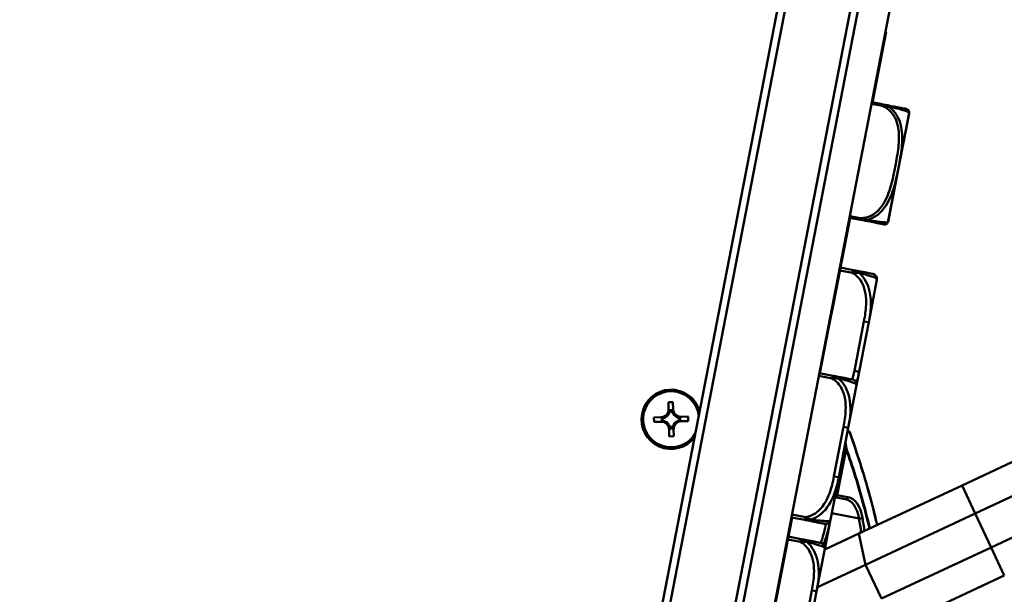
# Model space of a CAD drawing. Header units: inches. Extents: x 0.8 to 75.7, y -7.8 to 49.3.
# Tile 20 of 256: x 16.1 to 20, y 19.3 to 21.6. Entities that reach past the tile are written whole.
import ezdxf

# ---------------------------------------------------------------- set-up
doc = ezdxf.new("R2010")
doc.units = ezdxf.units.IN
doc.header["$MEASUREMENT"] = 0
for name, color, linetype, lineweight in [('Dimensions(ROSSANSI)', 7, 'Continuous', 25), ('Visible Edges(ROSSANSI)', 7, 'Continuous', 50), ('Visible Tangent Edges(ROSSANSI)', 7, 'Continuous', 50)]:
    doc.layers.add(name, color=color, linetype=linetype, lineweight=lineweight)
doc.styles.add('DEFAULT-ROSSANSI', font='arial.ttf')
doc.dimstyles.new('DEFAULT-ROSSANSI', dxfattribs={"dimtxt": 1, "dimasz": 0.098425, "dimexe": 0.125, "dimexo": 0.0625, "dimgap": 0.031496, "dimtad": 0, "dimtih": 1, "dimtoh": 1, "dimrnd": 1e-08, "dimzin": 0, "dimdsep": 46, "dimtxsty": 'DEFAULT-ROSSANSI', "dimcen": 0.09, "dimdle": 0.393701, "dimclrd": 7, "dimclre": 7, "dimclrt": 179, "dimadec": 0, "dimazin": 0, "dimtfac": 1, "dimtofl": 0, "dimtmove": 0, "dimatfit": 3, "dimfxl": 1, "dimtolj": 1, "dimtzin": 0, "dimlwd": 25, "dimlwe": 25, "dimarcsym": 0})

# ---------------------------------------------------------------- blocks, each defined once
blk = doc.blocks.new('*D7')
at = {"layer": 'Defpoints', "color": 0}
for p in [(19.9791, 26.1672), (2.7537, 7.6047), (15.8958, 5.062)]:
    blk.add_point(p, dxfattribs=at)
at = {"layer": 'Dimensions(ROSSANSI)', "color": 7, "lineweight": 25}
for p, q in [((19.9178, 26.1791), (6.7143, 28.7336)), ((6.8183, 28.6132), (4.9255, 18.8296)), ((2.7724, 7.7013), (4.6653, 17.4849)), ((15.8345, 5.0739), (2.631, 7.6284))]:
    blk.add_line(p, q, dxfattribs=at)
at = {"layer": 'Dimensions(ROSSANSI)', "color": 7}
for points in [[(6.8022, 28.6163), (6.8344, 28.6101), (6.837, 28.7099)], [(2.7563, 7.7044), (2.7885, 7.6982), (2.7537, 7.6047)]]:
    blk.add_solid(points, dxfattribs=at)
at = {"layer": 'Dimensions(ROSSANSI)', "color": 179, "lineweight": 25, "insert": (0.7831, 18.7981), "char_height": 1, "attachment_point": 1, "style": 'DEFAULT-ROSSANSI'}
blk.add_mtext('\\A1;21.50 [546.0]', dxfattribs=at)
blk = doc.blocks.new('*D9')
at = {"layer": 'Defpoints', "color": 0}
for p in [(21.4894, 26.325), (16.1888, 4.5732), (19.979, 2.9683)]:
    blk.add_point(p, dxfattribs=at)
at = {"layer": 'Dimensions(ROSSANSI)', "color": 7, "lineweight": 25}
for p, q in [((21.547, 26.3006), (28.7103, 23.2673)), ((28.5568, 23.2255), (24.5718, 13.8145)), ((20.0174, 3.0589), (24.0024, 12.4698)), ((16.2464, 4.5489), (20.0941, 2.9196))]:
    blk.add_line(p, q, dxfattribs=at)
at = {"layer": 'Dimensions(ROSSANSI)', "color": 7}
for points in [[(28.5417, 23.2319), (28.5719, 23.2191), (28.5952, 23.3161)], [(20.0022, 3.0653), (20.0325, 3.0525), (19.979, 2.9683)]]:
    blk.add_solid(points, dxfattribs=at)
at = {"layer": 'Dimensions(ROSSANSI)', "color": 179, "lineweight": 25, "insert": (20.2748, 13.7831), "char_height": 1, "attachment_point": 1, "style": 'DEFAULT-ROSSANSI'}
blk.add_mtext('\\A1;22.10 [561.3]', dxfattribs=at)
blk = doc.blocks.new('*D12')
at = {"layer": 'Defpoints', "color": 0}
for p in [(19.7898, 29.9942), (13.8515, 26.4502), (21.4107, 26.1392), (13.8515, 8.2874)]:
    blk.add_point(p, dxfattribs=at)
at = {"layer": 'Dimensions(ROSSANSI)', "color": 7, "lineweight": 25}
for p, q in [((13.8515, 26.5127), (13.8515, 30.9168)), ((21.4351, 26.1967), (22.6753, 29.1256))]:
    blk.add_line(p, q, dxfattribs=at)
for start, end in [(81.16585, 89.74941), (67.30059, 75.85919)]:
    blk.add_arc((13.8515, 8.2874), 22.5044, start, end, dxfattribs=at)
at = {"layer": 'Dimensions(ROSSANSI)', "color": 7}
for points in [[(13.9499, 30.7752), (13.95, 30.808), (13.8515, 30.7918)], [(22.5422, 29.0638), (22.5295, 29.0336), (22.6266, 29.0105)]]:
    blk.add_solid(points, dxfattribs=at)
at = {"layer": 'Dimensions(ROSSANSI)', "color": 179, "lineweight": 25, "insert": (17.3391, 30.8529), "char_height": 1, "attachment_point": 1, "style": 'DEFAULT-ROSSANSI'}
blk.add_mtext('\\A1;23°', dxfattribs=at)
blk = doc.blocks.new('*D13')
at = {"layer": 'Defpoints', "color": 0}
for p in [(13.8515, 26.4502), (16.2885, 4.7595), (15.014, 1.2385), (13.8515, -7.8366)]:
    blk.add_point(p, dxfattribs=at)
at = {"layer": 'Dimensions(ROSSANSI)', "color": 7, "lineweight": 25}
for p, q in [((13.8515, 26.3877), (13.8515, 1.1877)), ((16.2766, 4.6981), (15.5657, 1.0234))]:
    blk.add_line(p, q, dxfattribs=at)
for start, end in [(90, 91.37691), (79.66637, 89.38363)]:
    blk.add_arc((13.8515, -7.8366), 9.1493, start, end, dxfattribs=at)
at = {"layer": 'Dimensions(ROSSANSI)', "color": 7}
for points in [[(13.9498, 1.2958), (13.95, 1.3286), (13.8515, 1.3127)], [(15.4957, 1.1804), (15.4897, 1.1482), (15.5894, 1.1461)]]:
    blk.add_solid(points, dxfattribs=at)
at = {"layer": 'Dimensions(ROSSANSI)', "color": 179, "lineweight": 25, "insert": (11.7325, 1.7377), "char_height": 1, "attachment_point": 1, "style": 'DEFAULT-ROSSANSI'}
blk.add_mtext('\\A1;11°', dxfattribs=at)

msp = doc.modelspace()

# ---------------------------------------------------------------- linework, layer by layer
at = {"layer": 'Visible Edges(ROSSANSI)'}
for p, q in [((16.1658, 4.7832), (19.4609, 21.8144)), ((16.2885, 4.7595), (19.5836, 21.7906)), ((19.1271, 21.7631), (16.2236, 6.7564)), ((16.2588, 6.7801), (19.1508, 21.7279)), ((19.4041, 21.6789), (16.5121, 6.7311)), ((19.5317, 21.512), (19.4768, 21.2282)), ((19.5298, 21.5123), (19.5317, 21.512)), ((19.5102, 21.2217), (19.4749, 21.2286)), ((19.5404, 20.7515), (19.6239, 21.1829)), ((19.3871, 20.7643), (19.3216, 20.4259)), ((19.3851, 20.7647), (19.4204, 20.7579)), ((19.3998, 20.5541), (19.3483, 20.5641)), ((19.4622, 20.3443), (19.4953, 20.5156)), ((19.3214, 20.4248), (19.3024, 20.3267)), ((19.3194, 20.4252), (19.3214, 20.4248)), ((19.3195, 20.4257), (19.3215, 20.4254)), ((19.3196, 20.4263), (19.3216, 20.4259)), ((19.3196, 20.4258), (19.3215, 20.4254)), ((19.3024, 20.3267), (19.2996, 20.3122)), ((19.3004, 20.327), (19.3024, 20.3267)), ((19.4238, 20.1457), (19.4622, 20.3443)), ((19.2996, 20.3122), (19.2663, 20.1399)), ((19.2976, 20.3126), (19.2996, 20.3122)), ((19.3177, 20.1299), (19.2643, 20.1402)), ((19.4132, 20.0914), (19.4238, 20.1457)), ((19.3801, 19.9201), (19.4132, 20.0914)), ((18.6578, 20.0229), (18.6758, 20.0233)), ((18.6584, 19.9954), (18.6578, 20.0229)), ((18.6758, 20.0233), (18.6764, 19.9958)), ((18.6609, 19.9795), (18.6588, 19.9795)), ((18.6726, 19.9916), (18.6624, 19.9914)), ((18.6713, 19.99), (18.6638, 19.9898)), ((18.6768, 19.9799), (18.6746, 19.9798)), ((18.5997, 19.962), (18.6272, 19.9627)), ((18.6001, 19.944), (18.5997, 19.962)), ((18.6276, 19.9447), (18.6001, 19.944)), ((18.6314, 19.9589), (18.6316, 19.9487)), ((18.633, 19.9575), (18.6332, 19.9501)), ((18.6431, 19.963), (18.6432, 19.9609)), ((18.6435, 19.9472), (18.6435, 19.945)), ((18.6933, 19.9621), (18.6932, 19.9642)), ((18.6936, 19.9462), (18.6936, 19.9484)), ((18.7038, 19.9517), (18.7036, 19.9592)), ((18.7053, 19.9504), (18.7051, 19.9606)), ((18.7091, 19.9646), (18.7366, 19.9652)), ((18.7371, 19.9472), (18.7096, 19.9466)), ((18.7366, 19.9652), (18.7371, 19.9472)), ((18.66, 19.9294), (18.6621, 19.9294)), ((18.661, 19.8859), (18.6603, 19.9134)), ((18.6641, 19.9177), (18.6743, 19.9179)), ((18.6655, 19.9192), (18.6729, 19.9194)), ((18.6758, 19.9298), (18.678, 19.9298)), ((18.6783, 19.9139), (18.679, 19.8864)), ((19.3417, 19.7215), (19.3801, 19.9201)), ((19.8373, 19.6892), (20.3076, 19.909)), ((18.679, 19.8864), (18.661, 19.8859)), ((19.8902, 19.576), (20.3605, 19.7958)), ((19.3085, 19.5502), (19.3417, 19.7215)), ((19.8373, 19.6892), (19.4225, 19.4954)), ((19.9537, 19.4401), (20.424, 19.6599)), ((19.3263, 19.6419), (19.368, 19.6338)), ((19.8902, 19.576), (19.4498, 19.3702)), ((19.1541, 19.5601), (18.9927, 18.7261)), ((19.1521, 19.5604), (19.2055, 19.5501)), ((19.2865, 19.439), (19.3072, 19.546)), ((19.1907, 19.4732), (19.1392, 19.4831)), ((19.2855, 19.4314), (19.4225, 19.4954)), ((19.253, 19.2634), (19.2862, 19.4346)), ((19.9537, 19.4401), (19.5133, 19.2343)), ((19.2562, 19.2797), (19.4498, 19.3702)), ((20.0067, 19.3269), (19.5919, 19.133)), ((19.2146, 19.0647), (19.253, 19.2634))]:
    msp.add_line(p, q, dxfattribs=at)
for centre, radius, start, end in [((19.5949, 21.1885), 0.0295, 349.05, 354.922), ((19.5008, 21.1969), 0.124, 354.922, 355.5157), ((19.421, 20.7844), 0.124, 342.5796, 343.178), ((19.5115, 20.7571), 0.0295, 343.178, 349.05), ((19.476, 20.5193), 0.0197, 349.05, 79.05), ((19.3939, 20.0951), 0.0197, 349.05, 79.05), ((18.6684, 19.9546), 0.119, 15.1976, 322.9024), ((18.6684, 19.9546), 0.1125, 7.3316, 330.7684), ((18.6264, 19.9947), 0.032, 271.34, 1.34), ((18.6264, 19.9947), 0.0377, 303.2247, 329.4553), ((18.6264, 19.9947), 0.0377, 336.2976, 352.6617), ((18.7084, 19.9966), 0.0377, 190.0183, 206.3824), ((18.7084, 19.9966), 0.032, 181.34, 271.34), ((18.7084, 19.9966), 0.0377, 213.2247, 239.4553), ((18.6283, 19.9127), 0.032, 1.34, 91.34), ((18.6264, 19.9947), 0.0377, 280.0183, 296.3824), ((18.6283, 19.9127), 0.0377, 66.2976, 82.6617), ((18.6283, 19.9127), 0.0377, 33.2247, 59.4553), ((18.7103, 19.9146), 0.0377, 123.2247, 149.4553), ((18.7103, 19.9146), 0.032, 91.34, 181.34), ((18.7084, 19.9966), 0.0377, 246.2976, 262.6617), ((18.7103, 19.9146), 0.0377, 100.0183, 116.3824), ((18.6283, 19.9127), 0.0377, 10.0183, 26.3824), ((18.7103, 19.9146), 0.0377, 156.2976, 172.6617), ((19.3765, 19.8991), 0.01, 19.8373, 49.6816), ((19.2892, 19.554), 0.0197, 259.05, 349.05), ((19.2668, 19.4384), 0.0197, 349.05, 79.05)]:
    msp.add_arc(centre, radius, start, end, dxfattribs=at)
for centre, major_axis, start_param, end_param in [((18.6265, 19.9899), (-0.0008, 0.0362), 4.397645, 4.728932), ((18.7085, 19.9918), (0.0008, -0.0362), 4.695846, 5.027133), ((18.6312, 19.9948), (0.0362, 0.0008), 4.695846, 5.027133), ((18.6331, 19.9128), (-0.0362, -0.0008), 4.397645, 4.728932), ((18.7037, 19.9965), (0.0362, 0.0008), 4.397645, 4.728932), ((18.7056, 19.9145), (-0.0362, -0.0008), 4.695846, 5.027133), ((18.6282, 19.9174), (-0.0008, 0.0362), 4.695846, 5.027133), ((18.7102, 19.9193), (0.0008, -0.0362), 4.397645, 4.728932)]:
    msp.add_ellipse(centre, major_axis=major_axis, ratio=0.9914, start_param=start_param, end_param=end_param, dxfattribs=at)
for points, knots in [([(19.5969, 21.2049), (19.5919, 21.2059), (19.5793, 21.2083), (19.5489, 21.2142), (19.5232, 21.2192), (19.5102, 21.2217)], [1.4213505, 1.4213505, 1.4213505, 1.4213505, 1.5356898, 1.6365197, 1.7373496, 1.7373496, 1.7373496, 1.7373496]), ([(19.5969, 21.2049), (19.6035, 21.2037), (19.6073, 21.2029), (19.6127, 21.2019), (19.6131, 21.2018), (19.6133, 21.2018), (19.6134, 21.2018), (19.6134, 21.2018), (19.6134, 21.2018), (19.6134, 21.2018), (19.6134, 21.2018), (19.6134, 21.2018), (19.6134, 21.2018), (19.6134, 21.2017), (19.6134, 21.2017), (19.6134, 21.2017), (19.6134, 21.2017), (19.6134, 21.2017), (19.6134, 21.2017), (19.6134, 21.2017), (19.6134, 21.2017), (19.6135, 21.2017), (19.6135, 21.2017), (19.6135, 21.2017), (19.6136, 21.2017), (19.6146, 21.2015), (19.6156, 21.2012), (19.6177, 21.2002), (19.6188, 21.1995), (19.6209, 21.1977), (19.6219, 21.1965), (19.6233, 21.194), (19.6239, 21.1926), (19.6245, 21.1899), (19.6246, 21.1885), (19.6245, 21.1872)], [0, 0, 0, 0, 0.1519629, 0.1519629, 0.3610418, 0.3610418, 0.3775395, 0.3775395, 0.3857159, 0.3857159, 0.3918481, 0.3918481, 0.3924231, 0.3924231, 0.3926586, 0.3926586, 0.3928953, 0.3928953, 0.3929544, 0.3929544, 0.3930137, 0.3930137, 0.3931343, 0.3931343, 0.3936144, 0.3936144, 0.4012026, 0.4012026, 0.4109865, 0.4109865, 0.4223833, 0.4223833, 0.4333621, 0.4333621, 0.4435979, 0.4435979, 0.4435979, 0.4435979]), ([(19.4204, 20.7579), (19.4335, 20.7554), (19.4591, 20.7504), (19.4826, 20.7458), (19.4928, 20.7439), (19.4956, 20.7433)], [0.3257308, 0.3257308, 0.3257308, 0.3257308, 0.4265607, 0.5273906, 0.569963, 0.569963, 0.569963, 0.569963]), ([(19.5236, 20.7379), (19.5236, 20.7379), (19.5236, 20.7379), (19.5236, 20.7379), (19.5236, 20.7379), (19.5236, 20.7379), (19.5236, 20.7379), (19.5234, 20.738), (19.5232, 20.738), (19.5214, 20.7384), (19.5178, 20.739), (19.5022, 20.7421), (19.4991, 20.7427), (19.4956, 20.7433)], [0.004349, 0.004349, 0.004349, 0.004349, 0.0051733, 0.0051733, 0.0150688, 0.0150688, 0.0447555, 0.0447555, 0.1338216, 0.1338216, 0.4033989, 0.4033989, 0.4582392, 0.4582392, 0.4582392, 0.4582392]), ([(19.5394, 20.7473), (19.539, 20.746), (19.5383, 20.7447), (19.5367, 20.7423), (19.5356, 20.7413), (19.5333, 20.7395), (19.5319, 20.7388), (19.5292, 20.7379), (19.5277, 20.7377), (19.5255, 20.7377), (19.5248, 20.7377), (19.524, 20.7379), (19.5239, 20.7379), (19.5238, 20.7379), (19.5238, 20.7379), (19.5237, 20.7379), (19.5237, 20.7379), (19.5237, 20.7379), (19.5237, 20.7379), (19.5237, 20.7379), (19.5237, 20.7379), (19.5237, 20.7379), (19.5237, 20.7379), (19.5237, 20.7379), (19.5237, 20.7379), (19.5236, 20.7379), (19.5236, 20.7379), (19.5236, 20.7379), (19.5236, 20.7379), (19.5236, 20.7379), (19.5236, 20.7379), (19.5236, 20.7379), (19.5235, 20.7379), (19.5232, 20.738), (19.5227, 20.7381), (19.5194, 20.7387), (19.5147, 20.7396), (19.5026, 20.742)], [0, 0, 0, 0, 0.010753, 0.010753, 0.0217272, 0.0217272, 0.0330575, 0.0330575, 0.0440514, 0.0440514, 0.0496584, 0.0496584, 0.0503074, 0.0503074, 0.0504606, 0.0504606, 0.0505273, 0.0505273, 0.0505942, 0.0505942, 0.0506612, 0.0506612, 0.0509342, 0.0509342, 0.0514658, 0.0514658, 0.0530587, 0.0530587, 0.0578368, 0.0578368, 0.072171, 0.072171, 0.1151742, 0.1151742, 0.2442124, 0.2442124, 0.4745465, 0.4745465, 0.4745465, 0.4745465]), ([(19.4797, 20.5386), (19.4794, 20.5387), (19.4788, 20.5388), (19.475, 20.5396), (19.4699, 20.5405), (19.4597, 20.5425), (19.4391, 20.5465), (19.4284, 20.5486), (19.415, 20.5512), (19.3998, 20.5541)], [0.2569537, 0.2569537, 0.2569537, 0.2569537, 0.4371919, 0.4371919, 0.4371919, 0.6739428, 0.6739428, 0.6739428, 0.7963818, 0.7963818, 0.7963818, 0.7963818]), ([(19.3977, 20.1144), (19.3973, 20.1145), (19.3967, 20.1146), (19.3929, 20.1154), (19.3879, 20.1163), (19.3776, 20.1183), (19.357, 20.1223), (19.3463, 20.1244), (19.3329, 20.127), (19.3177, 20.1299)], [0.2569537, 0.2569537, 0.2569537, 0.2569537, 0.4371919, 0.4371919, 0.4371919, 0.6739428, 0.6739428, 0.6739428, 0.7963818, 0.7963818, 0.7963818, 0.7963818]), ([(19.4963, 19.5299), (19.4865, 19.5716), (19.4761, 19.6126), (19.4414, 19.7393), (19.4148, 19.8224), (19.3859, 19.9025)], [8.909884, 8.909884, 8.909884, 8.909884, 9.290097, 9.290097, 10.101724, 10.101724, 10.101724, 10.101724]), ([(19.2055, 19.5501), (19.2235, 19.5466), (19.239, 19.5436), (19.2505, 19.5414), (19.2681, 19.538), (19.277, 19.5363), (19.2813, 19.5354), (19.2847, 19.5348), (19.2851, 19.5347), (19.2855, 19.5346)], [-0.7968224, -0.7968224, -0.7968224, -0.7968224, -0.6514613, -0.6514613, -0.6514613, -0.427691, -0.427691, -0.427691, -0.2569517, -0.2569517, -0.2569517, -0.2569517]), ([(19.2706, 19.4577), (19.2702, 19.4578), (19.2697, 19.4579), (19.2658, 19.4586), (19.2608, 19.4596), (19.2505, 19.4616), (19.2299, 19.4656), (19.2193, 19.4676), (19.2058, 19.4702), (19.1907, 19.4732)], [0.2569537, 0.2569537, 0.2569537, 0.2569537, 0.4371919, 0.4371919, 0.4371919, 0.6739428, 0.6739428, 0.6739428, 0.7963818, 0.7963818, 0.7963818, 0.7963818])]:
    msp.add_open_spline(points, degree=3, knots=knots, dxfattribs=at)
for points, degree in [([(19.5394, 20.7473), (19.5394, 20.7473), (19.5394, 20.7473), (19.5394, 20.7473)], 3), ([(19.3215, 20.4252), (19.3214, 20.4251), (19.3214, 20.4248)], 2), ([(19.3216, 20.4259), (19.3216, 20.4257), (19.3215, 20.4254)], 2), ([(19.3215, 20.4254), (19.3215, 20.4253), (19.3215, 20.4252)], 2), ([(19.3215, 20.4254), (19.3215, 20.4254), (19.3215, 20.4254)], 2), ([(18.6624, 19.9914), (18.6631, 19.9906), (18.6638, 19.9898)], 2), ([(18.6726, 19.9916), (18.6719, 19.9908), (18.6713, 19.99)], 2), ([(18.6314, 19.9589), (18.6322, 19.9582), (18.633, 19.9575)], 2), ([(18.6316, 19.9487), (18.6324, 19.9494), (18.6332, 19.9501)], 2), ([(18.7051, 19.9606), (18.7044, 19.9599), (18.7036, 19.9592)], 2), ([(18.7053, 19.9504), (18.7046, 19.9511), (18.7038, 19.9517)], 2), ([(18.6641, 19.9177), (18.6648, 19.9184), (18.6655, 19.9192)], 2), ([(18.6743, 19.9179), (18.6736, 19.9186), (18.6729, 19.9194)], 2), ([(19.383, 19.9068), (19.3814, 19.9081), (19.3799, 19.9094), (19.3783, 19.9107)], 3)]:
    msp.add_open_spline(points, degree=degree, dxfattribs=at)
for points in [[(18.6589, 19.9755), (18.6586, 19.9863), (18.6584, 19.9954)], [(18.6764, 19.9958), (18.6766, 19.9867), (18.6769, 19.9759)], [(18.6272, 19.9627), (18.6363, 19.9629), (18.6471, 19.9631)], [(18.6475, 19.9451), (18.6367, 19.9449), (18.6276, 19.9447)], [(18.6603, 19.9134), (18.6601, 19.9226), (18.6599, 19.9333)], [(18.6779, 19.9338), (18.6781, 19.923), (18.6783, 19.9139)], [(18.6892, 19.9641), (18.7, 19.9644), (18.7091, 19.9646)], [(18.7096, 19.9466), (18.7004, 19.9464), (18.6897, 19.9461)]]:
    msp.add_rational_spline(points, [1, 1.0434797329, 1], degree=2, dxfattribs=at)
at = {"layer": 'Visible Tangent Edges(ROSSANSI)'}
for p, q in [((19.4737, 21.2228), (19.5091, 21.2159)), ((19.5091, 21.2159), (19.5102, 21.2217)), ((19.5397, 20.7485), (19.6243, 21.1859)), ((19.4216, 20.7637), (19.3862, 20.7705)), ((19.4204, 20.7579), (19.4216, 20.7637)), ((19.3461, 20.5525), (19.3975, 20.5425)), ((19.3975, 20.5425), (19.3998, 20.5541)), ((19.3195, 20.4256), (19.3215, 20.4252)), ((19.4429, 20.3481), (19.4044, 20.1494)), ((19.4429, 20.3481), (19.4622, 20.3443)), ((19.2621, 20.1286), (19.3155, 20.1183)), ((19.3155, 20.1183), (19.3177, 20.1299)), ((19.4044, 20.1494), (19.4238, 20.1457)), ((19.3608, 19.9238), (19.3224, 19.7252)), ((19.3608, 19.9238), (19.3801, 19.9201)), ((19.3679, 19.8358), (19.3321, 19.651)), ((19.3357, 19.6503), (19.3714, 19.8351)), ((19.3714, 19.8351), (19.3679, 19.8358)), ((19.3224, 19.7252), (19.3417, 19.7215)), ((19.8373, 19.6892), (19.8902, 19.576)), ((19.3321, 19.651), (19.3282, 19.6517)), ((19.3321, 19.651), (19.3357, 19.6503)), ((19.3781, 19.6421), (19.3357, 19.6503)), ((19.4232, 19.5559), (19.3137, 19.5771)), ((19.8902, 19.576), (19.9537, 19.4401)), ((19.2078, 19.5617), (19.1544, 19.572)), ((19.2055, 19.5501), (19.2078, 19.5617)), ((19.2865, 19.4397), (19.3069, 19.5454)), ((19.137, 19.4715), (19.1884, 19.4616)), ((19.1884, 19.4616), (19.1907, 19.4732)), ((19.4225, 19.4954), (19.4498, 19.3702)), ((19.9537, 19.4401), (20.0067, 19.3269)), ((19.4498, 19.3702), (19.5133, 19.2343)), ((19.2337, 19.2671), (19.205, 19.1185)), ((19.2337, 19.2671), (19.253, 19.2634))]:
    msp.add_line(p, q, dxfattribs=at)
for centre, major_axis, ratio, start_param, end_param in [((19.3765, 19.8991), (0.00647, 0.00762), 0.90902, 5.472256, 6.283185), ((19.3765, 19.8991), (0.00941, 0.00339), 0.603716, 5.894502, 6.283185), ((19.3632, 19.8367), (0.00988, 0.00154), 0.178388, 5.172401, 5.975275), ((19.3632, 19.8367), (0.00944, 0.00329), 0.60209, 5.515127, 5.900415), ((19.3275, 19.6519), (-0.0019, -0.00982), 0.471858, 0.150252, 1.570796), ((19.3275, 19.6519), (-0.0019, -0.00982), 0.83205, 0.08499, 1.570796), ((19.3699, 19.6437), (-0.0019, -0.00982), 0.83205, 0, 1.570796), ((19.3395, 19.4866), (0.0285, 0.1473), 0.5547, 5.306788, 6.283185), ((19.3477, 19.485), (0.0304, 0.1571), 0.5547, 5.306788, 6.283185), ((19.4287, 19.5606), (0.00986, 0.00167), 0.465957, 4.0348, 5.605596), ((18.0574, 18.423), (-0.4653, -2.4049), 0.5547, 2.139138, 2.165195), ((18.0655, 18.4214), (0.4672, 2.4148), 0.5547, 5.282289, 5.306788)]:
    msp.add_ellipse(centre, major_axis=major_axis, ratio=ratio, start_param=start_param, end_param=end_param, dxfattribs=at)
for points, knots in [([(19.5091, 21.2159), (19.5219, 21.2127), (19.546, 21.1995), (19.5777, 21.1551), (19.5873, 21.0874), (19.5762, 21.0088), (19.5612, 20.9308), (19.542, 20.8538), (19.5079, 20.7945), (19.462, 20.7652), (19.4347, 20.7619), (19.4216, 20.7637)], [0.325731, 0.325731, 0.325731, 0.325731, 0.426561, 0.527391, 0.72905, 0.93071, 1.13237, 1.33403, 1.53569, 1.63652, 1.73735, 1.73735, 1.73735, 1.73735]), ([(19.4556, 20.7557), (19.4586, 20.7564), (19.4615, 20.7573), (19.4644, 20.7583), (19.4785, 20.763), (19.4913, 20.7708), (19.5024, 20.7803), (19.5245, 20.7991), (19.5396, 20.8242), (19.5504, 20.8499), (19.5612, 20.8756), (19.568, 20.9019), (19.5738, 20.928), (19.5796, 20.9541), (19.5847, 20.9802), (19.589, 21.0066), (19.5933, 21.0331), (19.5969, 21.0599), (19.5965, 21.0878), (19.596, 21.1157), (19.5914, 21.1447), (19.5779, 21.1704), (19.5711, 21.1833), (19.5621, 21.1953), (19.5508, 21.205), (19.5485, 21.207), (19.5461, 21.2089), (19.5436, 21.2106)], [-1.657268, -1.657268, -1.657268, -1.657268, -1.63652, -1.63652, -1.63652, -1.53569, -1.53569, -1.53569, -1.33403, -1.33403, -1.33403, -1.13237, -1.13237, -1.13237, -0.93071, -0.93071, -0.93071, -0.72905, -0.72905, -0.72905, -0.527391, -0.527391, -0.527391, -0.426561, -0.426561, -0.426561, -0.405807, -0.405807, -0.405807, -0.405807]), ([(19.5091, 21.2159), (19.5201, 21.2143), (19.5322, 21.214), (19.5435, 21.2107), (19.5436, 21.2106), (19.5436, 21.2106)], [-0.0844808, -0.0844808, -0.0844808, -0.0844808, 0, 0, 0.00025915, 0.00025915, 0.00025915, 0.00025915]), ([(19.5436, 21.2106), (19.5436, 21.2107), (19.5435, 21.2107), (19.5328, 21.2172), (19.5211, 21.2196), (19.5102, 21.2217)], [-0.00025532, -0.00025532, -0.00025532, -0.00025532, 0, 0, 0.0844808, 0.0844808, 0.0844808, 0.0844808]), ([(19.5436, 21.2106), (19.5463, 21.2101), (19.562, 21.2067), (19.5968, 21.1987), (19.6206, 21.191), (19.6239, 21.1877), (19.6245, 21.1872), (19.6245, 21.1872)], [-1.6573261, -1.6573261, -1.6573261, -1.6573261, -1.6365197, -1.5356898, -1.3340299, -1.1323701, -1.0314972, -1.0314972, -1.0314972, -1.0314972]), ([(19.4556, 20.7557), (19.4555, 20.7557), (19.4555, 20.7557), (19.4437, 20.7568), (19.4324, 20.7611), (19.4216, 20.7637)], [-0.00026023, -0.00026023, -0.00026023, -0.00026023, 0, 0, 0.0844808, 0.0844808, 0.0844808, 0.0844808]), ([(19.4204, 20.7579), (19.4314, 20.7558), (19.4431, 20.7537), (19.4555, 20.7557), (19.4555, 20.7557), (19.4556, 20.7557)], [-0.0844808, -0.0844808, -0.0844808, -0.0844808, 0, 0, 0.00025967, 0.00025967, 0.00025967, 0.00025967]), ([(19.5394, 20.7473), (19.5394, 20.7473), (19.5387, 20.747), (19.5345, 20.7452), (19.5094, 20.747), (19.4741, 20.7525), (19.4583, 20.7552), (19.4556, 20.7557)], [-1.02811, -1.02811, -1.02811, -1.02811, -0.9307103, -0.7290504, -0.5273906, -0.4265607, -0.4058112, -0.4058112, -0.4058112, -0.4058112]), ([(19.3975, 20.5425), (19.399, 20.5428), (19.4005, 20.543), (19.4034, 20.5433), (19.4048, 20.5435), (19.4071, 20.5436), (19.4079, 20.5437), (19.4094, 20.5437), (19.4099, 20.5437), (19.4115, 20.5437), (19.4126, 20.5437), (19.4154, 20.5436), (19.4171, 20.5435), (19.4203, 20.5431), (19.4218, 20.5429), (19.4232, 20.5426)], [-0.0532704, -0.0532704, -0.0532704, -0.0532704, -0.04377373, -0.04377373, -0.03521335, -0.03521335, -0.02986312, -0.02986312, -0.02651922, -0.02651922, -0.01983142, -0.01983142, -0.00913095, -0.00913095, 0.00023197, 0.00023197, 0.00023197, 0.00023197]), ([(19.3975, 20.5425), (19.4144, 20.5334), (19.4275, 20.5182), (19.4361, 20.501), (19.4494, 20.4746), (19.4526, 20.4443), (19.4515, 20.4149), (19.4506, 20.3925), (19.4471, 20.3701), (19.4429, 20.3481)], [-0.7968224, -0.7968224, -0.7968224, -0.7968224, -0.6514613, -0.6514613, -0.6514613, -0.427691, -0.427691, -0.427691, -0.2569517, -0.2569517, -0.2569517, -0.2569517]), ([(19.4232, 20.5426), (19.4219, 20.5437), (19.4206, 20.5447), (19.4178, 20.5468), (19.4162, 20.5477), (19.4137, 20.5492), (19.4127, 20.5497), (19.4112, 20.5504), (19.4107, 20.5506), (19.4094, 20.5512), (19.4086, 20.5515), (19.4065, 20.5523), (19.4053, 20.5527), (19.4026, 20.5535), (19.4012, 20.5538), (19.3998, 20.5541)], [-0.00023197, -0.00023197, -0.00023197, -0.00023197, 0.00913095, 0.00913095, 0.01983142, 0.01983142, 0.02651922, 0.02651922, 0.02986312, 0.02986312, 0.03521335, 0.03521335, 0.04377373, 0.04377373, 0.0532704, 0.0532704, 0.0532704, 0.0532704]), ([(19.4232, 20.5426), (19.4358, 20.5397), (19.4473, 20.5368), (19.4765, 20.5286), (19.4865, 20.5243), (19.4949, 20.5188), (19.4959, 20.5169), (19.4953, 20.5156)], [-0.7478145, -0.7478145, -0.7478145, -0.7478145, -0.6493253, -0.6493253, -0.427691, -0.427691, -0.2569537, -0.2569537, -0.2569537, -0.2569537]), ([(19.4622, 20.3443), (19.47, 20.384), (19.4753, 20.4262), (19.4591, 20.4962), (19.4457, 20.5236), (19.4232, 20.5426)], [0.2569517, 0.2569517, 0.2569517, 0.2569517, 0.5559983, 0.5559983, 0.7482818, 0.7482818, 0.7482818, 0.7482818]), ([(19.3411, 20.1184), (19.3398, 20.1195), (19.3385, 20.1205), (19.3357, 20.1225), (19.3341, 20.1235), (19.3316, 20.125), (19.3306, 20.1255), (19.3291, 20.1262), (19.3286, 20.1264), (19.3273, 20.127), (19.3265, 20.1273), (19.3245, 20.1281), (19.3232, 20.1285), (19.3205, 20.1293), (19.3191, 20.1296), (19.3177, 20.1299)], [-0.00023197, -0.00023197, -0.00023197, -0.00023197, 0.00913095, 0.00913095, 0.01983142, 0.01983142, 0.02651922, 0.02651922, 0.02986312, 0.02986312, 0.03521335, 0.03521335, 0.04377373, 0.04377373, 0.0532704, 0.0532704, 0.0532704, 0.0532704]), ([(19.3155, 20.1183), (19.317, 20.1186), (19.3185, 20.1188), (19.3214, 20.1191), (19.3227, 20.1193), (19.325, 20.1194), (19.3259, 20.1195), (19.3273, 20.1195), (19.3278, 20.1195), (19.3295, 20.1195), (19.3305, 20.1195), (19.3333, 20.1194), (19.3351, 20.1193), (19.3382, 20.1189), (19.3397, 20.1187), (19.3411, 20.1184)], [-0.0532704, -0.0532704, -0.0532704, -0.0532704, -0.04377373, -0.04377373, -0.03521335, -0.03521335, -0.02986312, -0.02986312, -0.02651922, -0.02651922, -0.01983142, -0.01983142, -0.00913095, -0.00913095, 0.00023197, 0.00023197, 0.00023197, 0.00023197]), ([(19.3155, 20.1183), (19.3323, 20.1092), (19.3455, 20.0939), (19.3541, 20.0768), (19.3673, 20.0504), (19.3706, 20.0201), (19.3694, 19.9907), (19.3685, 19.9682), (19.365, 19.9458), (19.3608, 19.9238)], [-0.7968224, -0.7968224, -0.7968224, -0.7968224, -0.6514613, -0.6514613, -0.6514613, -0.427691, -0.427691, -0.427691, -0.2569517, -0.2569517, -0.2569517, -0.2569517]), ([(19.3411, 20.1184), (19.3537, 20.1155), (19.3652, 20.1126), (19.3944, 20.1044), (19.4045, 20.1001), (19.4128, 20.0946), (19.4138, 20.0927), (19.4132, 20.0914)], [-0.7478145, -0.7478145, -0.7478145, -0.7478145, -0.6493253, -0.6493253, -0.427691, -0.427691, -0.2569537, -0.2569537, -0.2569537, -0.2569537]), ([(19.3801, 19.9201), (19.3879, 19.9598), (19.3932, 20.002), (19.3771, 20.0719), (19.3636, 20.0994), (19.3411, 20.1184)], [0.2569517, 0.2569517, 0.2569517, 0.2569517, 0.5559983, 0.5559983, 0.7482818, 0.7482818, 0.7482818, 0.7482818]), ([(19.3776, 19.9073), (19.3784, 19.9066), (19.3792, 19.9059), (19.382, 19.9035), (19.384, 19.9018), (19.386, 19.9001)], [-0.07617718, -0.07617718, -0.07617718, -0.07617718, -0.05706073, -0.05706073, -0.00912185, -0.00912185, -0.00912185, -0.00912185]), ([(19.386, 19.9001), (19.4148, 19.8201), (19.4413, 19.7371), (19.4758, 19.6112), (19.4861, 19.5707), (19.4957, 19.5296)], [-10.101724, -10.101724, -10.101724, -10.101724, -9.290097, -9.290097, -8.914812, -8.914812, -8.914812, -8.914812]), ([(19.3727, 19.8376), (19.3718, 19.8438), (19.3708, 19.8499), (19.3695, 19.858), (19.3692, 19.8601), (19.3689, 19.8621)], [-0.24827725, -0.24827725, -0.24827725, -0.24827725, -0.20037779, -0.20037779, -0.18442221, -0.18442221, -0.18442221, -0.18442221]), ([(19.3714, 19.8351), (19.3969, 19.7621), (19.4204, 19.6865), (19.4497, 19.5777), (19.4576, 19.5467), (19.4651, 19.5153)], [0.216985, 0.216985, 0.216985, 0.216985, 0.955261, 0.955261, 1.244747, 1.244747, 1.244747, 1.244747]), ([(19.4667, 19.516), (19.4591, 19.5479), (19.4512, 19.5794), (19.4217, 19.6888), (19.3982, 19.7645), (19.3727, 19.8376)], [-1.24843, -1.24843, -1.24843, -1.24843, -0.955261, -0.955261, -0.216985, -0.216985, -0.216985, -0.216985]), ([(19.3224, 19.7252), (19.3179, 19.702), (19.3124, 19.6786), (19.3041, 19.6564), (19.2933, 19.6273), (19.2771, 19.599), (19.2521, 19.5801), (19.2391, 19.5704), (19.2239, 19.5635), (19.2078, 19.5617)], [0.2569537, 0.2569537, 0.2569537, 0.2569537, 0.4371919, 0.4371919, 0.4371919, 0.6739428, 0.6739428, 0.6739428, 0.7963818, 0.7963818, 0.7963818, 0.7963818]), ([(19.2315, 19.5521), (19.2457, 19.5571), (19.2592, 19.5647), (19.2959, 19.5953), (19.3124, 19.6244), (19.3319, 19.6759), (19.3376, 19.6985), (19.3417, 19.7215)], [-0.7478145, -0.7478145, -0.7478145, -0.7478145, -0.6493253, -0.6493253, -0.427691, -0.427691, -0.2569537, -0.2569537, -0.2569537, -0.2569537]), ([(19.2055, 19.5501), (19.2069, 19.5498), (19.2084, 19.5496), (19.2111, 19.5494), (19.2125, 19.5493), (19.2147, 19.5492), (19.2155, 19.5492), (19.217, 19.5493), (19.2175, 19.5493), (19.2191, 19.5494), (19.2203, 19.5495), (19.2232, 19.5499), (19.225, 19.5502), (19.2284, 19.551), (19.23, 19.5515), (19.2315, 19.5521)], [-0.0532704, -0.0532704, -0.0532704, -0.0532704, -0.04377373, -0.04377373, -0.03521335, -0.03521335, -0.02986312, -0.02986312, -0.02651922, -0.02651922, -0.01983142, -0.01983142, -0.00913095, -0.00913095, 0.00023197, 0.00023197, 0.00023197, 0.00023197]), ([(19.2315, 19.5521), (19.2301, 19.5523), (19.2287, 19.5526), (19.2256, 19.5535), (19.224, 19.554), (19.2213, 19.555), (19.2203, 19.5554), (19.2188, 19.556), (19.2183, 19.5562), (19.217, 19.5568), (19.2162, 19.5571), (19.2142, 19.5581), (19.2129, 19.5587), (19.2104, 19.5601), (19.2091, 19.5609), (19.2078, 19.5617)], [-0.00023197, -0.00023197, -0.00023197, -0.00023197, 0.00913095, 0.00913095, 0.01983142, 0.01983142, 0.02651922, 0.02651922, 0.02986312, 0.02986312, 0.03521335, 0.03521335, 0.04377373, 0.04377373, 0.0532704, 0.0532704, 0.0532704, 0.0532704]), ([(19.3085, 19.5502), (19.3082, 19.5478), (19.3048, 19.5452), (19.2753, 19.5462), (19.2569, 19.5481), (19.2315, 19.5521)], [0.2569517, 0.2569517, 0.2569517, 0.2569517, 0.5559983, 0.5559983, 0.7482818, 0.7482818, 0.7482818, 0.7482818]), ([(19.2809, 19.4521), (19.2826, 19.4564), (19.2842, 19.4607), (19.2857, 19.465), (19.295, 19.4914), (19.3012, 19.518), (19.3066, 19.5446)], [-1.3228141, -1.3228141, -1.3228141, -1.3228141, -1.2894252, -1.2894252, -1.2894252, -1.084868, -1.084868, -1.084868, -1.084868]), ([(19.2905, 19.5343), (19.2858, 19.5124), (19.2805, 19.4906), (19.2732, 19.4693), (19.2719, 19.4655), (19.2706, 19.4617), (19.2691, 19.4579)], [1.1186308, 1.1186308, 1.1186308, 1.1186308, 1.2894252, 1.2894252, 1.2894252, 1.3197608, 1.3197608, 1.3197608, 1.3197608]), ([(19.1884, 19.4616), (19.1899, 19.4618), (19.1914, 19.462), (19.1943, 19.4624), (19.1957, 19.4625), (19.1979, 19.4627), (19.1988, 19.4627), (19.2002, 19.4628), (19.2008, 19.4628), (19.2024, 19.4628), (19.2035, 19.4628), (19.2063, 19.4627), (19.208, 19.4626), (19.2112, 19.4622), (19.2126, 19.4619), (19.214, 19.4616)], [-0.0532704, -0.0532704, -0.0532704, -0.0532704, -0.04377373, -0.04377373, -0.03521335, -0.03521335, -0.02986312, -0.02986312, -0.02651922, -0.02651922, -0.01983142, -0.01983142, -0.00913095, -0.00913095, 0.00023197, 0.00023197, 0.00023197, 0.00023197]), ([(19.1884, 19.4616), (19.2053, 19.4525), (19.2184, 19.4372), (19.227, 19.42), (19.2402, 19.3936), (19.2435, 19.3633), (19.2423, 19.3339), (19.2415, 19.3115), (19.238, 19.2891), (19.2337, 19.2671)], [-0.7968224, -0.7968224, -0.7968224, -0.7968224, -0.6514613, -0.6514613, -0.6514613, -0.427691, -0.427691, -0.427691, -0.2569517, -0.2569517, -0.2569517, -0.2569517]), ([(19.214, 19.4616), (19.2128, 19.4628), (19.2115, 19.4638), (19.2086, 19.4658), (19.2071, 19.4668), (19.2045, 19.4682), (19.2035, 19.4687), (19.202, 19.4694), (19.2016, 19.4697), (19.2003, 19.4702), (19.1995, 19.4706), (19.1974, 19.4713), (19.1961, 19.4718), (19.1934, 19.4725), (19.192, 19.4729), (19.1907, 19.4732)], [-0.00023197, -0.00023197, -0.00023197, -0.00023197, 0.00913095, 0.00913095, 0.01983142, 0.01983142, 0.02651922, 0.02651922, 0.02986312, 0.02986312, 0.03521335, 0.03521335, 0.04377373, 0.04377373, 0.0532704, 0.0532704, 0.0532704, 0.0532704]), ([(19.214, 19.4616), (19.2267, 19.4587), (19.2382, 19.4558), (19.2673, 19.4477), (19.2774, 19.4434), (19.2858, 19.4378), (19.2868, 19.4359), (19.2862, 19.4346)], [-0.7478145, -0.7478145, -0.7478145, -0.7478145, -0.6493253, -0.6493253, -0.427691, -0.427691, -0.2569537, -0.2569537, -0.2569537, -0.2569537]), ([(19.253, 19.2634), (19.2609, 19.3031), (19.2661, 19.3452), (19.25, 19.4152), (19.2365, 19.4427), (19.214, 19.4616)], [0.2569517, 0.2569517, 0.2569517, 0.2569517, 0.5559983, 0.5559983, 0.7482818, 0.7482818, 0.7482818, 0.7482818])]:
    msp.add_open_spline(points, degree=3, knots=knots, dxfattribs=at)
for points in [[(19.4044, 20.1494), (19.4022, 20.1378), (19.3997, 20.1262), (19.3967, 20.1146)], [(19.413, 20.1), (19.4175, 20.1151), (19.421, 20.1303), (19.4238, 20.1457)], [(19.3661, 19.8475), (19.3667, 19.8436), (19.3673, 19.8397), (19.3679, 19.8358)]]:
    msp.add_open_spline(points, degree=3, dxfattribs=at)

# ---------------------------------------------------------------- dimensions: what is measured, and where the dimension line sits
at = {"layer": 'Dimensions(ROSSANSI)', "color": 7, "lineweight": 25}
for base, center, p1, picture, middle in [((19.7898, 29.9942), (13.8515, 8.2874), (21.4107, 26.1392), '*D12', (18.3285, 30.342)), ((15.014, 1.2385), (13.8515, -7.8366), (16.2885, 4.7595), '*D13', (12.6663, 1.2356))]:
    dim = msp.add_angular_dim_3p(base=base, center=center, p1=p1, p2=(13.8515, 26.4502), dimstyle='DEFAULT-ROSSANSI', override={"dimadec": 0, "dimtp": 0, "dimtm": 0, "dimtdec": 0}, dxfattribs=at)
    dim.commit()
    dim.dimension.update_dxf_attribs({"geometry": picture, "text_midpoint": middle, "dimtype": 165})
for base, p1, p2, angle, picture, middle in [((2.7537, 7.6047), (19.9791, 26.1672), (15.8958, 5.062), 79.05, '*D7', (4.7954, 18.1573)), ((19.979, 2.9683), (21.4894, 26.325), (16.1888, 4.5732), 67.05, '*D9', (24.2871, 13.1422))]:
    dim = msp.add_linear_dim(base=base, p1=p1, p2=p2, angle=angle, dimstyle='DEFAULT-ROSSANSI', override={"dimdec": 2, "dimtp": 0, "dimtm": 0, "dimtdec": 2, "dimatfit": 1}, dxfattribs=at)
    dim.commit()
    dim.dimension.update_dxf_attribs({"geometry": picture, "text_midpoint": middle, "dimtype": 160})

doc.saveas('drawing.dxf')
